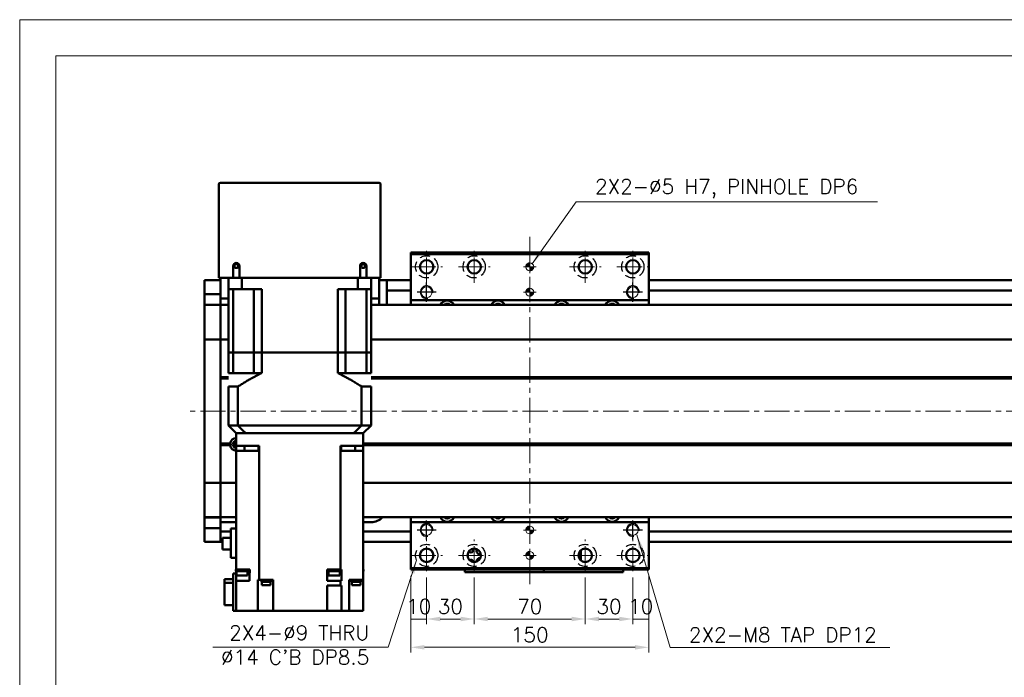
# Model space of a CAD drawing. Header units: millimetres. Extents: x 46891 to 50463, y 6223 to 9884.
# Tile 3 of 5: x 48547 to 49167, y 9469 to 9884. Entities that reach past the tile are written whole.
import ezdxf

# ---------------------------------------------------------------- set-up
doc = ezdxf.new("R2010")
doc.units = ezdxf.units.MM
doc.header["$LTSCALE"] = 0.5
doc.linetypes.add('CENTER', pattern=[50.8, 31.75, -6.35, 6.35, -6.35])
doc.linetypes.add('HIDDENX2', pattern=[19.05, 12.7, -6.35])
doc.layers.get('0').update_dxf_attribs({"lineweight": 20})
doc.layers.add('1', color=1, linetype='CENTER', lineweight=13)
doc.layers.add('외형선(ISO)', color=7, linetype='Continuous', lineweight=50)
for name, color, linetype in [('2', 2, 'HIDDENX2'), ('C', 1, 'CENTER'), ('DIM', 4, 'Continuous')]:
    doc.layers.add(name, color=color, linetype=linetype)
doc.styles.add('DSR TEXT', font='romans.shx', dxfattribs={"bigfont": 'whgtxt.shx'})
doc.styles.get("Standard").update_dxf_attribs({"font": 'romans.shx', "bigfont": 'whgtxt.shx'})
doc.dimstyles.new('DSR', dxfattribs={"dimscale": 2, "dimtxt": 3, "dimasz": 3, "dimexe": 0.5, "dimexo": 0.5, "dimgap": 0.5, "dimtad": 1, "dimdsep": 46, "dimtxsty": 'Standard', "dimcen": 2.5, "dimclrd": 4, "dimclre": 4, "dimclrt": 2, "dimadec": 0, "dimazin": 2, "dimtfac": 1, "dimtmove": 0, "dimatfit": 3, "dimfxl": 0, "dimlwd": -1, "dimlwe": -1, "dimarcsym": 0})

# ---------------------------------------------------------------- blocks, each defined once
blk = doc.blocks.new('A$C1C1952E1')
at = {"color": 1}
blk.add_lwpolyline([(0, 0), (420, 0), (420, 297), (0, 297)], close=True, dxfattribs=at)
at = {"color": 3}
blk.add_lwpolyline([(5, 5), (415, 5), (415, 292), (5, 292)], close=True, dxfattribs=at)
blk = doc.blocks.new('A$C33E56CC6')
h = blk.add_hatch()
h.set_pattern_fill('ANSI31', color=256, style=0)
h.set_pattern_definition([(45, (-7065.45672, -6508.5399), (-0.0883883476, 0.0883883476), [])])
h.paths.add_polyline_path([(4, 6.5, 0.414214), (1.5, 4), (4, 4)])
h.paths.add_polyline_path([(6.5, 4), (4, 4), (4, 1.5, 0.414214)])
blk.add_circle((4, 4), 2.5)
at = {"layer": '1'}
for p, q in [((4, 0), (4, 8)), ((0, 4), (8, 4))]:
    blk.add_line(p, q, dxfattribs=at)
blk = doc.blocks.new('tap8')
blk.add_circle((0, 0), 3.4)
at = {"layer": 'C', "color": 1, "linetype": 'CENTER'}
for p, q in [((-6.05, 0), (6.05, 0)), ((0, -6.05), (0, 6.05))]:
    blk.add_line(p, q, dxfattribs=at)
at = {"layer": 'DIM', "color": 3}
blk.add_arc((0, 0), 4, 263.84551, 189.43144, dxfattribs=at)
blk = doc.blocks.new('*D97')
at = {"color": 1, "linetype": 'ByBlock'}
for p, q in [((48793.25, 9533.37), (48793.25, 9502.9)), ((48803.25, 9532.37), (48803.25, 9502.9)), ((48803.25, 9506.2), (48793.25, 9506.2))]:
    blk.add_line(p, q, dxfattribs=at)
at = {"layer": 'Defpoints', "color": 0}
for p in [(48793.25, 9537.33), (48803.25, 9536.33), (48793.25, 9506.2)]:
    blk.add_point(p, dxfattribs=at)
at = {"color": 3, "insert": (48798.25, 9514.12), "char_height": 9.24, "attachment_point": 5, "style": 'DSR TEXT'}
blk.add_mtext('10', dxfattribs=at)
blk = doc.blocks.new('*D98')
at = {"color": 1, "linetype": 'ByBlock'}
for p, q in [((48803.25, 9532.37), (48803.25, 9502.9)), ((48833.25, 9532.37), (48833.25, 9502.9)), ((48811.83, 9506.2), (48824.67, 9506.2))]:
    blk.add_line(p, q, dxfattribs=at)
at = {"color": 1}
for points in [[(48811.83, 9507.63), (48811.83, 9504.77), (48803.25, 9506.2)], [(48824.67, 9507.63), (48824.67, 9504.77), (48833.25, 9506.2)]]:
    blk.add_solid(points, dxfattribs=at)
at = {"layer": 'Defpoints', "color": 0}
for p in [(48803.25, 9536.33), (48833.25, 9536.33), (48833.25, 9506.2)]:
    blk.add_point(p, dxfattribs=at)
at = {"color": 3, "insert": (48818.25, 9514.12), "char_height": 9.24, "attachment_point": 5, "style": 'DSR TEXT'}
blk.add_mtext('30', dxfattribs=at)
blk = doc.blocks.new('*D99')
at = {"color": 1, "linetype": 'ByBlock'}
for p, q in [((48833.25, 9532.37), (48833.25, 9502.9)), ((48903.25, 9532.37), (48903.25, 9502.9)), ((48841.83, 9506.2), (48894.67, 9506.2))]:
    blk.add_line(p, q, dxfattribs=at)
at = {"color": 1}
for points in [[(48841.83, 9507.63), (48841.83, 9504.77), (48833.25, 9506.2)], [(48894.67, 9507.63), (48894.67, 9504.77), (48903.25, 9506.2)]]:
    blk.add_solid(points, dxfattribs=at)
at = {"layer": 'Defpoints', "color": 0}
for p in [(48833.25, 9536.33), (48903.25, 9536.33), (48903.25, 9506.2)]:
    blk.add_point(p, dxfattribs=at)
at = {"color": 3, "insert": (48868.25, 9514.12), "char_height": 9.24, "attachment_point": 5, "style": 'DSR TEXT'}
blk.add_mtext('70', dxfattribs=at)
blk = doc.blocks.new('*D100')
at = {"color": 1, "linetype": 'ByBlock'}
for p, q in [((48903.25, 9532.37), (48903.25, 9502.9)), ((48933.25, 9532.37), (48933.25, 9502.9)), ((48911.83, 9506.2), (48924.67, 9506.2))]:
    blk.add_line(p, q, dxfattribs=at)
at = {"color": 1}
for points in [[(48911.83, 9507.63), (48911.83, 9504.77), (48903.25, 9506.2)], [(48924.67, 9507.63), (48924.67, 9504.77), (48933.25, 9506.2)]]:
    blk.add_solid(points, dxfattribs=at)
at = {"layer": 'Defpoints', "color": 0}
for p in [(48903.25, 9536.33), (48933.25, 9536.33), (48933.25, 9506.2)]:
    blk.add_point(p, dxfattribs=at)
at = {"color": 3, "insert": (48918.25, 9514.12), "char_height": 9.24, "attachment_point": 5, "style": 'DSR TEXT'}
blk.add_mtext('30', dxfattribs=at)
blk = doc.blocks.new('*D101')
at = {"color": 1, "linetype": 'ByBlock'}
for p, q in [((48933.25, 9532.37), (48933.25, 9502.9)), ((48943.25, 9533.37), (48943.25, 9502.9)), ((48933.25, 9506.2), (48943.25, 9506.2))]:
    blk.add_line(p, q, dxfattribs=at)
at = {"layer": 'Defpoints', "color": 0}
for p in [(48933.25, 9536.33), (48943.25, 9537.33), (48943.25, 9506.2)]:
    blk.add_point(p, dxfattribs=at)
at = {"color": 3, "insert": (48938.25, 9514.12), "char_height": 9.24, "attachment_point": 5, "style": 'DSR TEXT'}
blk.add_mtext('10', dxfattribs=at)
blk = doc.blocks.new('*D102')
at = {"color": 1, "linetype": 'ByBlock'}
for p, q in [((48793.25, 9533.37), (48793.25, 9485.04)), ((48943.25, 9533.37), (48943.25, 9485.04)), ((48934.67, 9488.34), (48801.83, 9488.34))]:
    blk.add_line(p, q, dxfattribs=at)
at = {"color": 1}
for points in [[(48801.83, 9489.77), (48801.83, 9486.91), (48793.25, 9488.34)], [(48934.67, 9489.77), (48934.67, 9486.91), (48943.25, 9488.34)]]:
    blk.add_solid(points, dxfattribs=at)
at = {"layer": 'Defpoints', "color": 0}
for p in [(48793.25, 9537.33), (48943.25, 9537.33), (48793.25, 9488.34)]:
    blk.add_point(p, dxfattribs=at)
at = {"color": 3, "insert": (48868.25, 9496.26), "char_height": 9.24, "attachment_point": 5, "style": 'DSR TEXT'}
blk.add_mtext('150', dxfattribs=at)

msp = doc.modelspace()

# ---------------------------------------------------------------- linework, layer by layer
at = {"layer": '1'}
for p, q in [((48868.24958, 9747.328), (48868.24958, 9527.328)), ((48803.24958, 9718.328), (48803.24958, 9738.328)), ((48833.24958, 9718.328), (48833.24958, 9738.328)), ((48903.24958, 9718.328), (48903.24958, 9738.328)), ((48933.24958, 9718.328), (48933.24958, 9738.328)), ((48793.24958, 9728.328), (48813.24958, 9728.328)), ((48823.24958, 9728.328), (48843.24958, 9728.328)), ((48893.24958, 9728.328), (48913.24958, 9728.328)), ((48923.24958, 9728.328), (48943.24958, 9728.328)), ((49743.24958, 9637.328), (48653.24958, 9637.328)), ((48803.24958, 9536.328), (48803.24958, 9556.328)), ((48833.24958, 9536.328), (48833.24958, 9556.328)), ((48903.24958, 9536.328), (48903.24958, 9556.328)), ((48933.24958, 9536.328), (48933.24958, 9556.328)), ((48793.24958, 9546.328), (48813.24958, 9546.328)), ((48823.24958, 9546.328), (48843.24958, 9546.328)), ((48893.24958, 9546.328), (48913.24958, 9546.328)), ((48923.24958, 9546.328), (48943.24958, 9546.328))]:
    msp.add_line(p, q, dxfattribs=at)
at = {"layer": '2'}
for centre in [(48803.24958, 9728.328), (48833.24958, 9728.328), (48903.24958, 9728.328), (48933.24958, 9728.328), (48803.24958, 9546.328), (48833.24958, 9546.328), (48903.24958, 9546.328), (48933.24958, 9546.328)]:
    msp.add_circle(centre, 7, dxfattribs=at)
at = {"layer": '외형선(ISO)'}
for p, q in [((48672.24958, 9780.328), (48672.24958, 9721.328)), ((48773.24958, 9781.328), (48673.24958, 9781.328)), ((48774.24958, 9721.328), (48774.24958, 9780.328)), ((48793.24958, 9736.328), (48793.24958, 9737.328)), ((48793.24958, 9737.328), (48943.24958, 9737.328)), ((48793.24958, 9736.328), (48943.24958, 9736.328)), ((48793.24958, 9707.328), (48793.24958, 9736.328)), ((48943.24958, 9737.328), (48943.24958, 9736.328)), ((48943.24958, 9736.328), (48943.24958, 9707.328)), ((48681.24958, 9721.328), (48681.24958, 9728.828)), ((48685.24958, 9728.828), (48685.24958, 9721.328)), ((48761.24958, 9721.328), (48761.24958, 9728.828)), ((48765.24958, 9728.828), (48765.24958, 9721.328)), ((48663.24958, 9719.828), (48663.24958, 9716.828)), ((48673.24958, 9719.828), (48663.24958, 9719.828)), ((48663.24958, 9713.88839), (48663.24958, 9716.828)), ((48673.24958, 9721.328), (48672.24958, 9721.328)), ((48673.24958, 9721.328), (48673.24958, 9708.328)), ((48681.24958, 9721.328), (48673.24958, 9721.328)), ((48678.24958, 9721.328), (48678.24958, 9714.328)), ((48685.24958, 9721.328), (48681.24958, 9721.328)), ((48761.24958, 9721.328), (48685.24958, 9721.328)), ((48686.65723, 9721.328), (48686.65723, 9714.328)), ((48759.84193, 9721.328), (48759.84193, 9714.328)), ((48765.24958, 9721.328), (48761.24958, 9721.328)), ((48773.24958, 9721.328), (48765.24958, 9721.328)), ((48768.24958, 9721.328), (48768.24958, 9714.328)), ((48773.24958, 9708.328), (48773.24958, 9721.328)), ((48774.24958, 9721.328), (48773.24958, 9721.328)), ((48773.24958, 9719.828), (48778.24958, 9719.828)), ((48778.24958, 9716.828), (48778.24958, 9719.828)), ((48778.24958, 9719.828), (48793.24958, 9719.828)), ((48778.24958, 9716.828), (48778.24958, 9714.328)), ((48943.24958, 9719.828), (49723.24958, 9719.828)), ((48663.24958, 9711.08836), (48663.24958, 9713.88839)), ((48663.24958, 9704.39465), (48663.24958, 9711.08836)), ((48673.24958, 9711.08836), (48663.24958, 9711.08836)), ((48678.24958, 9714.328), (48686.65723, 9714.328)), ((48678.24958, 9674.328), (48678.24958, 9714.328)), ((48681.19737, 9714.328), (48681.19737, 9674.328)), ((48699.24958, 9714.328), (48686.65723, 9714.328)), ((48694.39458, 9714.328), (48694.39458, 9674.328)), ((48699.24958, 9674.328), (48699.24958, 9714.328)), ((48759.84193, 9714.328), (48747.24958, 9714.328)), ((48747.24958, 9674.328), (48747.24958, 9714.328)), ((48752.10458, 9714.328), (48752.10458, 9674.328)), ((48759.84193, 9714.328), (48768.24958, 9714.328)), ((48765.3018, 9714.328), (48765.3018, 9674.328)), ((48768.24958, 9674.328), (48768.24958, 9714.328)), ((48778.24958, 9713.328), (48778.24958, 9714.328)), ((48778.24958, 9713.328), (48778.24958, 9709.328)), ((48778.24958, 9713.328), (48793.24958, 9713.328)), ((48943.24958, 9713.328), (49723.24958, 9713.328)), ((48663.24958, 9704.328), (48663.24958, 9704.39465)), ((48673.24958, 9704.39465), (48663.24958, 9704.39465)), ((48663.24958, 9704.328), (48663.24958, 9701.63164)), ((48673.24958, 9704.328), (48663.24958, 9704.328)), ((48673.24958, 9705.30714), (48673.24958, 9708.328)), ((48673.24958, 9708.328), (48678.24958, 9708.328)), ((48673.24958, 9705.30714), (48673.24958, 9704.39465)), ((48673.24958, 9704.39465), (48673.24958, 9704.328)), ((48673.24958, 9701.63164), (48673.24958, 9704.328)), ((48678.24958, 9704.328), (48673.24958, 9704.328)), ((48673.24958, 9704.328), (48673.24958, 9701.63164)), ((48768.24958, 9708.328), (48773.24958, 9708.328)), ((49723.24958, 9704.328), (48768.24958, 9704.328)), ((48773.24958, 9708.328), (48773.24958, 9704.328)), ((48778.24958, 9709.328), (48778.24958, 9704.328)), ((48793.24958, 9704.328), (48793.24958, 9707.328)), ((48793.24958, 9707.328), (48943.24958, 9707.328)), ((48943.24958, 9707.328), (48943.24958, 9704.328)), ((48663.24958, 9701.63164), (48663.24958, 9683.02352)), ((48673.24958, 9683.02352), (48673.24958, 9701.63164)), ((48673.24958, 9701.63164), (48673.24958, 9683.02352)), ((48663.24958, 9682.5554), (48663.24958, 9683.02352)), ((48663.24958, 9682.5554), (48663.24958, 9680.5554)), ((48673.24958, 9682.5554), (48663.24958, 9682.5554)), ((48663.24958, 9594.10059), (48663.24958, 9680.5554)), ((48673.24958, 9683.02352), (48673.24958, 9682.5554)), ((48673.24958, 9682.5554), (48673.24958, 9683.02352)), ((48673.24958, 9680.5554), (48673.24958, 9682.5554)), ((48678.24958, 9682.5554), (48673.24958, 9682.5554)), ((48673.24958, 9682.5554), (48673.24958, 9680.5554)), ((48673.24958, 9680.5554), (48673.24958, 9594.10059)), ((48673.24958, 9658.828), (48673.24958, 9680.5554)), ((49723.24958, 9682.5554), (48768.24958, 9682.5554)), ((48681.19737, 9674.328), (48678.24958, 9674.328)), ((48678.24958, 9674.328), (48681.19737, 9674.328)), ((48678.24958, 9674.328), (48678.24958, 9661.328)), ((48687.89458, 9674.328), (48681.19737, 9674.328)), ((48687.89458, 9674.328), (48681.19737, 9674.328)), ((48681.19737, 9674.328), (48681.19737, 9661.328)), ((48694.39458, 9674.328), (48687.89458, 9674.328)), ((48694.39458, 9674.328), (48687.89458, 9674.328)), ((48699.24958, 9674.328), (48694.39458, 9674.328)), ((48694.39458, 9674.328), (48699.24958, 9674.328)), ((48694.39458, 9674.328), (48694.39458, 9661.328)), ((48747.24958, 9674.328), (48699.24958, 9674.328)), ((48747.24958, 9674.328), (48699.24958, 9674.328)), ((48699.24958, 9674.328), (48699.24958, 9661.328)), ((48752.10458, 9674.328), (48747.24958, 9674.328)), ((48747.24958, 9674.328), (48752.10458, 9674.328)), ((48747.24958, 9674.328), (48747.24958, 9661.328)), ((48758.60458, 9674.328), (48752.10458, 9674.328)), ((48758.60458, 9674.328), (48752.10458, 9674.328)), ((48752.10458, 9674.328), (48752.10458, 9661.328)), ((48765.3018, 9674.328), (48758.60458, 9674.328)), ((48765.3018, 9674.328), (48758.60458, 9674.328)), ((48768.24958, 9674.328), (48765.3018, 9674.328)), ((48765.3018, 9674.328), (48768.24958, 9674.328)), ((48765.3018, 9674.328), (48765.3018, 9661.328)), ((48768.24958, 9674.328), (48768.24958, 9661.328)), ((48678.24958, 9661.328), (48681.19737, 9661.328)), ((48681.19737, 9661.328), (48694.39458, 9661.328)), ((48694.39458, 9661.328), (48699.24958, 9661.328)), ((48747.24958, 9661.328), (48752.10458, 9661.328)), ((48765.3018, 9661.328), (48752.10458, 9661.328)), ((48765.3018, 9661.328), (48768.24958, 9661.328)), ((48678.24958, 9658.828), (48673.24958, 9658.828)), ((48678.24958, 9658.328), (48673.24958, 9658.328)), ((48678.24958, 9657.828), (48673.24958, 9657.828)), ((48673.24958, 9616.828), (48673.24958, 9657.828)), ((49709.28096, 9658.828), (48768.24958, 9658.828)), ((49709.74958, 9658.328), (48768.24958, 9658.328)), ((49709.28096, 9657.828), (48768.24958, 9657.828)), ((48678.24958, 9652.778), (48684.24699, 9652.778)), ((48678.24958, 9652.778), (48678.24958, 9628.328)), ((48684.24699, 9652.778), (48684.24699, 9628.328)), ((48762.25218, 9652.778), (48768.24958, 9652.778)), ((48762.25218, 9652.778), (48762.25218, 9628.328)), ((48768.24958, 9652.778), (48768.24958, 9628.328)), ((48684.24699, 9628.328), (48678.24958, 9628.328)), ((48683.24958, 9623.328), (48678.24958, 9628.328)), ((48683.24958, 9615.328), (48683.24958, 9623.328)), ((48683.33767, 9623.328), (48683.24958, 9623.328)), ((48683.33767, 9623.328), (48689.14255, 9623.328)), ((48762.25218, 9628.328), (48684.24699, 9628.328)), ((48689.24591, 9623.328), (48689.14255, 9623.328)), ((48757.25326, 9623.328), (48689.24591, 9623.328)), ((48690.24958, 9623.328), (48756.24958, 9623.328)), ((48757.25326, 9623.328), (48757.35661, 9623.328)), ((48757.35661, 9623.328), (48763.16149, 9623.328)), ((48768.24958, 9628.328), (48762.25218, 9628.328)), ((48763.16149, 9623.328), (48763.24958, 9623.328)), ((48768.24958, 9628.328), (48763.24958, 9623.328)), ((48763.24958, 9623.328), (48763.24958, 9615.328)), ((48679.28096, 9616.828), (48673.24958, 9616.828)), ((48681.97379, 9617.328), (48683.24958, 9617.328)), ((49709.28096, 9616.828), (48763.24958, 9616.828)), ((48679.74958, 9616.328), (48673.24958, 9616.328)), ((48679.28096, 9615.828), (48673.24958, 9615.828)), ((48673.24958, 9594.10059), (48673.24958, 9615.828)), ((48683.24958, 9615.328), (48683.24958, 9612.328)), ((48690.24958, 9615.328), (48683.24958, 9615.328)), ((48683.24958, 9612.328), (48691.80574, 9612.328)), ((48683.24958, 9537.328), (48683.24958, 9612.328)), ((48688.3853, 9612.328), (48688.3853, 9615.328)), ((48697.59201, 9615.328), (48690.24958, 9615.328)), ((48696.91691, 9612.328), (48691.80574, 9612.328)), ((48696.91691, 9612.328), (48697.58339, 9612.328)), ((48697.1727, 9615.328), (48697.1727, 9612.328)), ((48697.58339, 9612.328), (48697.59201, 9612.328)), ((48697.58339, 9612.328), (48697.58339, 9530.828)), ((48697.59201, 9615.328), (48697.59201, 9612.328)), ((48748.90715, 9615.328), (48748.90715, 9612.328)), ((48756.24958, 9615.328), (48748.90715, 9615.328)), ((48748.90715, 9612.328), (48748.91577, 9612.328)), ((48748.91577, 9612.328), (48749.58225, 9612.328)), ((48748.91577, 9537.328), (48748.91577, 9612.328)), ((48749.32646, 9615.328), (48749.32646, 9612.328)), ((48754.69343, 9612.328), (48749.58225, 9612.328)), ((48754.69343, 9612.328), (48763.24958, 9612.328)), ((48763.24958, 9615.328), (48756.24958, 9615.328)), ((48758.11386, 9615.328), (48758.11386, 9612.328)), ((49709.74958, 9616.328), (48763.24958, 9616.328)), ((49709.28096, 9615.828), (48763.24958, 9615.828)), ((48763.24958, 9615.328), (48763.24958, 9612.328)), ((48763.24958, 9612.328), (48763.24958, 9530.828)), ((48663.24958, 9594.10059), (48663.24958, 9592.10059)), ((48663.24958, 9591.63248), (48663.24958, 9592.10059)), ((48673.24958, 9592.10059), (48663.24958, 9592.10059)), ((48663.24958, 9591.63248), (48663.24958, 9573.02435)), ((48673.24958, 9592.10059), (48673.24958, 9594.10059)), ((48673.24958, 9594.10059), (48673.24958, 9592.10059)), ((48673.24958, 9592.10059), (48673.24958, 9591.63248)), ((48683.24958, 9592.10059), (48673.24958, 9592.10059)), ((48673.24958, 9591.63247), (48673.24958, 9592.10059)), ((48673.24958, 9573.02435), (48673.24958, 9591.63248)), ((48673.24958, 9591.63247), (48673.24958, 9573.02435)), ((49723.24958, 9592.10059), (48763.24958, 9592.10059)), ((48663.24958, 9573.02435), (48663.24958, 9570.328)), ((48673.24958, 9570.328), (48673.24958, 9573.02435)), ((48673.24958, 9573.02435), (48673.24958, 9570.328)), ((48663.24958, 9570.26134), (48663.24958, 9570.328)), ((48673.24958, 9570.328), (48663.24958, 9570.328)), ((48663.24958, 9563.56764), (48663.24958, 9570.26134)), ((48673.24958, 9570.26134), (48663.24958, 9570.26134)), ((48673.24958, 9570.328), (48673.24958, 9570.26134)), ((48683.24958, 9570.328), (48673.24958, 9570.328)), ((48673.24958, 9570.26134), (48673.24958, 9563.56764)), ((48683.24958, 9567.328), (48673.24958, 9567.328)), ((49723.24958, 9570.328), (48763.24958, 9570.328)), ((48768.24958, 9567.328), (48763.24958, 9567.328)), ((48793.24958, 9567.328), (48793.24958, 9570.328)), ((48793.24958, 9538.328), (48793.24958, 9567.328)), ((48943.24958, 9567.328), (48793.24958, 9567.328)), ((48943.24958, 9570.328), (48943.24958, 9567.328)), ((48943.24958, 9567.328), (48943.24958, 9538.328)), ((48663.24958, 9560.7676), (48663.24958, 9563.56764)), ((48673.24958, 9563.56764), (48663.24958, 9563.56764)), ((48663.24958, 9557.828), (48663.24958, 9560.7676)), ((48673.24958, 9563.56764), (48673.24958, 9560.7676)), ((48673.24958, 9561.328), (48679.84958, 9561.328)), ((48673.24958, 9560.7676), (48673.24958, 9557.828)), ((48683.24958, 9563.228), (48679.84958, 9563.228)), ((48679.84958, 9563.228), (48679.84958, 9544.678)), ((48763.24958, 9561.328), (48793.24958, 9561.328)), ((48943.24958, 9561.328), (49723.24958, 9561.328)), ((48663.24958, 9557.828), (48663.24958, 9554.828)), ((48673.24958, 9554.828), (48663.24958, 9554.828)), ((48673.24958, 9557.828), (48673.24958, 9560.328)), ((48673.24958, 9557.828), (48673.24958, 9554.828)), ((48673.24958, 9554.828), (48673.24958, 9557.828)), ((48673.24958, 9554.828), (48674.44958, 9554.828)), ((48674.44958, 9557.453), (48679.84958, 9557.453)), ((48674.44958, 9557.453), (48674.44958, 9550.003)), ((48763.24958, 9554.828), (48793.24958, 9554.828)), ((48943.24958, 9554.828), (49723.24958, 9554.828)), ((48679.84958, 9550.003), (48674.44958, 9550.003)), ((48900.44958, 9548.62801), (48899.67573, 9548.62801)), ((48900.44958, 9548.62801), (48900.44958, 9549.52526)), ((48900.44958, 9543.13073), (48900.44958, 9548.62801)), ((48683.24958, 9544.678), (48679.84958, 9544.678)), ((48899.14958, 9547.44715), (48899.14958, 9545.20885)), ((48683.02968, 9537.328), (48683.24958, 9537.328)), ((48683.02968, 9537.328), (48683.02968, 9536.328)), ((48690.62968, 9536.328), (48683.02968, 9536.328)), ((48691.68864, 9537.328), (48683.24958, 9537.328)), ((48683.24958, 9535.328), (48683.24958, 9536.328)), ((48683.32968, 9536.328), (48683.32968, 9533.728)), ((48690.32968, 9536.328), (48690.32968, 9533.728)), ((48690.62968, 9537.328), (48690.62968, 9536.328)), ((48691.68864, 9535.328), (48691.68864, 9537.328)), ((48740.44816, 9535.328), (48740.44816, 9537.328)), ((48743.68628, 9537.328), (48740.44816, 9537.328)), ((48741.1602, 9537.328), (48741.1602, 9536.328)), ((48748.7602, 9536.328), (48741.1602, 9536.328)), ((48741.4602, 9536.328), (48741.4602, 9533.728)), ((48743.68628, 9537.328), (48746.23412, 9537.328)), ((48748.91577, 9537.328), (48746.23412, 9537.328)), ((48748.4602, 9536.328), (48748.4602, 9533.728)), ((48748.7602, 9537.328), (48748.7602, 9536.328)), ((48749.57421, 9537.328), (48748.91577, 9537.328)), ((48749.57421, 9535.328), (48749.57421, 9537.328)), ((48763.24958, 9537.328), (48763.46948, 9537.328)), ((48763.46948, 9536.328), (48763.24958, 9536.328)), ((48763.46948, 9537.328), (48763.46948, 9536.328)), ((48793.24958, 9537.328), (48793.24958, 9538.328)), ((48943.24958, 9538.328), (48793.24958, 9538.328)), ((48793.24958, 9537.328), (48943.24958, 9537.328)), ((48827.24958, 9537.328), (48827.24958, 9535.82804)), ((48827.24958, 9535.82802), (48827.24958, 9535.82804)), ((48827.24958, 9535.82802), (48877.24958, 9535.82802)), ((48830.24958, 9535.82805), (48874.24958, 9535.82805)), ((48877.24958, 9537.328), (48877.24958, 9535.82804)), ((48877.24958, 9535.82804), (48877.24958, 9537.328)), ((48877.24958, 9535.82802), (48877.24958, 9535.82804)), ((48877.24958, 9535.82802), (48927.24958, 9535.82802)), ((48880.24958, 9535.82805), (48924.24958, 9535.82805)), ((48927.24958, 9535.82804), (48927.24958, 9537.328)), ((48943.24958, 9538.328), (48943.24958, 9537.328)), ((48675.74958, 9531.23358), (48681.24958, 9531.23358)), ((48675.74958, 9531.23358), (48675.74958, 9528.91806)), ((48683.24958, 9534.828), (48681.24958, 9534.828)), ((48681.24958, 9534.828), (48681.24958, 9511.328)), ((48683.24958, 9534.828), (48683.24958, 9535.328)), ((48683.24958, 9535.328), (48683.32968, 9535.328)), ((48683.24958, 9534.828), (48683.24958, 9530.328)), ((48683.24958, 9530.328), (48691.64958, 9530.328)), ((48683.24958, 9511.328), (48683.24958, 9530.328)), ((48690.32968, 9533.728), (48683.32968, 9533.728)), ((48691.64958, 9535.328), (48690.32968, 9535.328)), ((48691.64958, 9535.328), (48691.68864, 9535.328)), ((48691.64958, 9535.328), (48691.64958, 9530.328)), ((48696.88247, 9530.828), (48696.88247, 9511.328)), ((48696.88247, 9530.828), (48696.91691, 9530.828)), ((48697.58339, 9530.828), (48696.91691, 9530.828)), ((48697.58339, 9530.828), (48706.54958, 9530.828)), ((48699.05101, 9530.328), (48699.05101, 9530.828)), ((48705.05101, 9530.328), (48699.05101, 9530.328)), ((48699.10101, 9529.628), (48699.10101, 9530.328)), ((48705.00101, 9529.628), (48699.10101, 9529.628)), ((48699.30101, 9527.628), (48699.30101, 9529.628)), ((48704.80101, 9527.628), (48704.80101, 9529.628)), ((48705.00101, 9529.628), (48705.00101, 9530.328)), ((48705.05101, 9530.328), (48705.05101, 9530.828)), ((48706.54958, 9530.828), (48706.54958, 9511.328)), ((48740.44816, 9535.328), (48740.44958, 9535.328)), ((48740.44958, 9535.328), (48740.44958, 9530.328)), ((48741.4602, 9535.328), (48740.44958, 9535.328)), ((48740.44958, 9530.328), (48748.91577, 9530.328)), ((48748.4602, 9533.728), (48741.4602, 9533.728)), ((48748.4602, 9535.328), (48749.57153, 9535.328)), ((48748.91577, 9530.328), (48748.91577, 9527.328)), ((48748.91577, 9530.328), (48749.57153, 9530.328)), ((48749.57153, 9535.328), (48749.57421, 9535.328)), ((48749.57153, 9535.328), (48749.57153, 9530.328)), ((48754.34958, 9530.828), (48754.34958, 9511.328)), ((48754.34958, 9530.828), (48754.69343, 9530.828)), ((48763.24958, 9530.828), (48754.69343, 9530.828)), ((48755.81052, 9530.328), (48755.81052, 9530.828)), ((48761.81052, 9530.328), (48755.81052, 9530.328)), ((48755.86052, 9529.628), (48755.86052, 9530.328)), ((48761.76052, 9529.628), (48755.86052, 9529.628)), ((48756.06052, 9527.628), (48756.06052, 9529.628)), ((48761.56052, 9527.628), (48761.56052, 9529.628)), ((48761.76052, 9529.628), (48761.76052, 9530.328)), ((48761.81052, 9530.328), (48761.81052, 9530.828)), ((48763.24958, 9530.828), (48763.24958, 9511.328)), ((48675.74958, 9528.91806), (48681.24958, 9528.91806)), ((48675.74958, 9528.91806), (48675.74958, 9515.02241)), ((48704.80101, 9527.628), (48699.30101, 9527.628)), ((48740.44958, 9511.328), (48740.44958, 9527.328)), ((48740.44958, 9527.328), (48748.91577, 9527.328)), ((48749.57153, 9527.328), (48748.91577, 9527.328)), ((48749.57153, 9527.328), (48749.57153, 9511.328)), ((48761.56052, 9527.628), (48756.06052, 9527.628)), ((48681.24958, 9515.02241), (48675.74958, 9515.02241)), ((48681.24958, 9511.328), (48683.24958, 9511.328)), ((48691.80574, 9511.328), (48683.24958, 9511.328)), ((48691.80574, 9511.328), (48696.88247, 9511.328)), ((48702.04958, 9511.328), (48696.88247, 9511.328)), ((48702.04958, 9511.328), (48706.54958, 9511.328)), ((48740.44958, 9511.328), (48706.54958, 9511.328)), ((48740.44958, 9511.328), (48744.44958, 9511.328)), ((48749.57153, 9511.328), (48744.44958, 9511.328)), ((48749.58225, 9511.328), (48749.57153, 9511.328)), ((48749.58225, 9511.328), (48754.34958, 9511.328)), ((48754.34958, 9511.328), (48758.84958, 9511.328)), ((48763.24958, 9511.328), (48758.84958, 9511.328))]:
    msp.add_line(p, q, dxfattribs=at)
for centre, radius in [((48683.24958, 9728.828), 1.2295), ((48763.24958, 9728.828), 1.2295), ((48803.24958, 9728.328), 4.25), ((48833.24958, 9728.328), 4.25), ((48903.24958, 9728.328), 4.25), ((48933.24958, 9728.328), 4.25), ((48803.24958, 9546.328), 4.25), ((48833.24958, 9546.328), 4.25), ((48903.24958, 9546.328), 4.25), ((48933.24958, 9546.328), 4.25)]:
    msp.add_circle(centre, radius, dxfattribs=at)
for centre, radius, start, end in [((48673.24958, 9780.328), 1, 90, 180), ((48773.24958, 9780.328), 1, 0, 90), ((48683.24958, 9728.828), 2, 0, 180), ((48763.24958, 9728.828), 2, 0, 180), ((48816.24958, 9702.328), 4.75, 24.90105547, 155.09894453), ((48816.24958, 9702.328), 2.75, 46.65822603, 133.34177397), ((48848.24958, 9702.328), 4.75, 24.90105547, 155.09894453), ((48848.24958, 9702.328), 2.75, 46.65822603, 133.34177397), ((48888.24958, 9702.328), 4.75, 24.90105547, 155.09894453), ((48888.24958, 9702.328), 2.75, 46.65822603, 133.34177397), ((48920.24958, 9702.328), 4.75, 24.90105547, 155.09894453), ((48920.24958, 9702.328), 2.75, 46.65822603, 133.34177397), ((48683.24958, 9616.328), 4, 90, 172.81924422), ((48683.24958, 9616.328), 2.25, 90, 270), ((48683.24958, 9616.328), 1.621, 90, 270), ((48683.24958, 9616.328), 4, 187.18075589, 270), ((48768.24958, 9577.328), 10, 270, 315.57299586), ((48816.24958, 9572.328), 4.75, 204.90106926, 335.09893074), ((48816.24958, 9572.328), 2.75, 226.65825749, 313.34174251), ((48848.24958, 9572.328), 4.75, 204.90106926, 335.09893074), ((48848.24958, 9572.328), 2.75, 226.65825749, 313.34174251), ((48888.24958, 9572.328), 4.75, 204.90106926, 335.09893074), ((48888.24958, 9572.328), 2.75, 226.65825749, 313.34174251), ((48920.24958, 9572.328), 4.75, 204.90106926, 335.09893074), ((48920.24958, 9572.328), 2.75, 226.65825749, 313.34174251), ((48831.24958, 9549.328), 1.2295, 190.08094519, 57.29912189), ((48837.24958, 9549.328), 2.5, 158.70667395, 275.03319204), ((48831.24958, 9542.328), 1.2295, 351.71392436, 135.1559291), ((48837.24958, 9542.328), 2.5, 90.53966428, 179.46039096)]:
    msp.add_arc(centre, radius, start, end, dxfattribs=at)
for centre, major_axis, start_param, end_param in [((48830.24958, 9535.82804), (-3, 0), 4.71224625, 6.28289987), ((48874.24958, 9535.82804), (3, 0), 6.283042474, 7.853981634), ((48880.24958, 9535.82804), (-3, 0), 4.712388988, 6.283185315), ((48924.24958, 9535.82804), (3, 0), 0, 1.570796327)]:
    msp.add_ellipse(centre, major_axis=major_axis, ratio=0.00001, start_param=start_param, end_param=end_param, dxfattribs=at)
for points, weights in [([(48699.24958, 9661.328), (48692.32844, 9658.07099), (48684.24699, 9652.778)], [1.35416666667, 1.30973118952, 1.24342419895]), ([(48762.25218, 9652.778), (48754.17073, 9658.07099), (48747.24958, 9661.328)], [1.24342419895, 1.30973118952, 1.35416666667])]:
    msp.add_rational_spline(points, weights, degree=2, dxfattribs=at)
for points, degree in [([(48684.24699, 9628.328), (48684.81567, 9627.75877), (48685.94419, 9626.62943), (48687.61058, 9624.96263), (48688.70374, 9623.86982), (48689.24591, 9623.328)], 3), ([(48757.25326, 9623.328), (48757.7957, 9623.8701), (48758.88922, 9624.96328), (48760.55562, 9626.63007), (48761.68377, 9627.75905), (48762.25218, 9628.328)], 3), ([(48679.74958, 9616.328), (48679.51527, 9616.56231), (48679.28096, 9616.828)], 2), ([(48679.28096, 9615.828), (48679.51527, 9616.09368), (48679.74958, 9616.328)], 2)]:
    msp.add_open_spline(points, degree=degree, dxfattribs=at)

# ---------------------------------------------------------------- block references
at = {"xscale": 4.563000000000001, "yscale": 4.563000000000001, "zscale": 4.563000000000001}
msp.add_blockref('A$C1C1952E1', (48546.67132, 8528.99552), dxfattribs=at)
for p in [(48864.24958, 9724.328), (48864.24958, 9708.328), (48864.24958, 9558.328), (48864.24958, 9542.328)]:
    msp.add_blockref('A$C33E56CC6', p)
at = {"rotation": 90}
for p in [(48803.24958, 9712.328), (48933.24958, 9712.328), (48803.24958, 9562.328), (48933.24958, 9562.328)]:
    msp.add_blockref('tap8', p, dxfattribs=at)

# ---------------------------------------------------------------- texts
at = {"color": 3, "char_height": 9.24, "style": 'DSR TEXT'}
for s, insert, attachment_point in [('2X2-%%C5 H7, PINHOLE DP6', (48909.43903, 9783.65141), 1), ("2X4-%%C9 THRU\\P%%C14 C'B DP8.5", (48767.05084, 9502.19018), 3), ('2X2-M8 TAP DP12', (48968.61159, 9500.81655), 1)]:
    msp.add_mtext(s, dxfattribs=dict(at, insert=insert, attachment_point=attachment_point))

# ---------------------------------------------------------------- dimensions: what is measured, and where the dimension line sits
for base, p1, p2, picture, middle in [((48793.24958, 9506.20096), (48803.24958, 9536.328), (48793.24958, 9537.328), '*D97', (48798.24958, 9514.12096)), ((48793.24958, 9488.34074), (48943.24958, 9537.328), (48793.24958, 9537.328), '*D102', (48868.24958, 9496.26074)), ((48833.24958, 9506.20096), (48803.24958, 9536.328), (48833.24958, 9536.328), '*D98', (48818.24958, 9514.12096)), ((48903.24958, 9506.20096), (48833.24958, 9536.328), (48903.24958, 9536.328), '*D99', (48868.24958, 9514.12096)), ((48933.24958, 9506.20096), (48903.24958, 9536.328), (48933.24958, 9536.328), '*D100', (48918.24958, 9514.12096)), ((48943.24958, 9506.20096), (48933.24958, 9536.328), (48943.24958, 9537.328), '*D101', (48938.24958, 9514.12096))]:
    dim = msp.add_linear_dim(base=base, p1=p1, p2=p2, dimstyle='DSR', override={"dimscale": 3.3, "dimtxt": 2.8, "dimasz": 2.600136, "dimexe": 1, "dimexo": 1.2, "dimgap": 1, "dimdec": 4, "dimtxsty": 'DSR TEXT', "dimclrd": 1, "dimclre": 1, "dimclrt": 3, "dimtdec": 4, "dimtix": 1})
    dim.commit()
    dim.dimension.update_dxf_attribs({"geometry": picture, "text_midpoint": middle})

# ---------------------------------------------------------------- leaders
at = {"annotation_type": 0, "has_hookline": 1}
for points, hookline_direction, text_width in [([(48869.81403, 9730.278), (48897.55858, 9769.35141), (48906.13903, 9769.35141)], 0, 178.0625), ([(48935.82887, 9559.27067), (48956.73114, 9488.27655), (48965.31159, 9488.27655)], 0, 126.775), ([(48796.89164, 9543.39942), (48778.93129, 9488.35766), (48770.35084, 9488.35766)], 1, 98.615)]:
    msp.add_leader(points, dimstyle='DSR', override={"dimscale": 3.3, "dimtxt": 2.8, "dimasz": 2.600136, "dimexe": 1, "dimexo": 1.2, "dimgap": 1, "dimdec": 4, "dimtxsty": 'DSR TEXT', "dimclrd": 1, "dimclre": 1, "dimclrt": 3, "dimtdec": 4, "dimtix": 1}, dxfattribs=dict(at, hookline_direction=hookline_direction, text_width=text_width))

doc.saveas('drawing.dxf')
